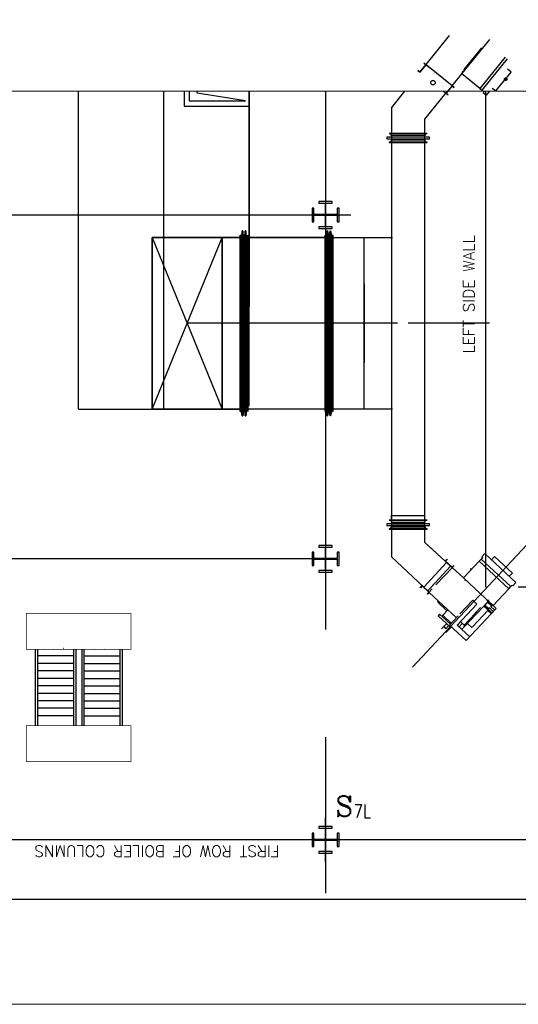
# Model space of a CAD drawing. Header units: inches. Extents: x 0 to 1544102, y -90707 to 23144100.
# Tile 121 of 181: x 272670 to 274753, y 191810 to 195926. Entities that reach past the tile are written whole.
import ezdxf

# ---------------------------------------------------------------- set-up
doc = ezdxf.new("R2010")
doc.units = ezdxf.units.IN
doc.header["$LTSCALE"] = 1800
doc.header["$MEASUREMENT"] = 0
for name, pattern in [('AM_ISO08W050', [18, 12, -1.5, 3, -1.5]), ('CENTER', [2, 1.25, -0.25, 0.25, -0.25]), ('CHAINED', [1.6, 1, -0.25, 0.1, -0.25]), ('DASHED', [0.75, 0.5, -0.25])]:
    doc.linetypes.add(name, pattern=pattern)
for name, color, linetype in [('1_01_FURNACE', 7, 'CENTER'), ('1_01_GRATE_RAIL_TIER1', 7, 'Continuous'), ('1_01_HOT_SA_TO_WINDBOX', 7, 'Continuous'), ('1_01_STEEL_TIER1', 7, 'Continuous'), ('3_01_WINDBOX', 7, 'Continuous'), ('3_01_WINDBOX_CONN_DUCT', 7, 'Continuous'), ('CEN', 2, 'CENTER'), ('DCEN', 3, 'CENTER'), ('DIMTEXT', 132, 'Continuous'), ('DIMTEXT-CL', 132, 'CENTER'), ('FIRINGANGLE', 170, 'Continuous'), ('GRID', 251, 'CENTER'), ('obk', 7, 'Continuous'), ('Road', 3, 'Continuous'), ('STEEL-COLUMNS-CL', 252, 'CENTER')]:
    doc.layers.add(name, color=color, linetype=linetype)
for name, color, linetype, lineweight in [('AM_7', 4, 'AM_ISO08W050', 25), ('CL', 8, 'CENTER', 15), ('DIM', 4, 'Continuous', 18), ('TEXT', 3, 'Continuous', 18)]:
    doc.layers.add(name, color=color, linetype=linetype, lineweight=lineweight)
doc.styles.add('C4', font='COMPLEX', dxfattribs={"width": 0.75, "height": 625})
doc.styles.add('S3', font='simplex.shx', dxfattribs={"width": 0.75, "height": 320})
doc.styles.add('SIMPLEX', font='SIMPLEX.SHX')
doc.styles.add('Squish', font='simplex.shx', dxfattribs={"width": 0.8})

msp = doc.modelspace()

# ---------------------------------------------------------------- linework, layer by layer
at = {"layer": '1_01_FURNACE', "color": 8}
for p, q in [((274617.41, 193553.85), (274617.41, 195627.09)), ((277002.41, 193553.85), (274617.41, 193553.85))]:
    msp.add_line(p, q, dxfattribs=at)
at = {"layer": '1_01_GRATE_RAIL_TIER1', "color": 8}
for p, q in [((272734.91, 193294.35), (272734.91, 192974.35)), ((272744.28, 193294.35), (272744.28, 192974.35)), ((272894.28, 193266.23), (272744.28, 193266.23)), ((272767.96, 193297.48), (272767.57, 193297.48)), ((272810.06, 193297.48), (272809.67, 193297.48)), ((272852.15, 193297.48), (272851.76, 193297.48)), ((272894.28, 193294.35), (272894.28, 192974.35)), ((272903.66, 193294.35), (272903.66, 192974.35)), ((272928.66, 193294.35), (272928.66, 192974.35)), ((272938.03, 193294.35), (272938.03, 192974.35)), ((272938.03, 193266.23), (273088.03, 193266.23)), ((272980.16, 193297.48), (272980.55, 193297.48)), ((273022.25, 193297.48), (273022.65, 193297.48)), ((273064.35, 193297.48), (273064.74, 193297.48)), ((273088.03, 193294.35), (273088.03, 192974.35)), ((273097.41, 193294.35), (273097.41, 192974.35)), ((272894.28, 193234.98), (272744.28, 193234.98)), ((272938.03, 193234.98), (273088.03, 193234.98)), ((272894.28, 193203.73), (272744.28, 193203.73)), ((272938.03, 193203.73), (273088.03, 193203.73)), ((272894.28, 193172.48), (272744.28, 193172.48)), ((272894.28, 193141.23), (272744.28, 193141.23)), ((272938.03, 193172.48), (273088.03, 193172.48)), ((272938.03, 193141.23), (273088.03, 193141.23)), ((272894.28, 193109.98), (272744.28, 193109.98)), ((272938.03, 193109.98), (273088.03, 193109.98)), ((272894.28, 193078.73), (272744.28, 193078.73)), ((272938.03, 193078.73), (273088.03, 193078.73)), ((272894.28, 193047.48), (272744.28, 193047.48)), ((272894.28, 193016.23), (272744.28, 193016.23)), ((272938.03, 193047.48), (273088.03, 193047.48)), ((272938.03, 193016.23), (273088.03, 193016.23))]:
    msp.add_line(p, q, dxfattribs=at)
at = {"layer": '1_01_HOT_SA_TO_WINDBOX', "color": 8}
for p, q in [((272914.95, 194297.54, 7763.53), (272914.95, 195627.09, 5414.77)), ((273356.14, 195627.09), (273356.14, 195564.97)), ((273377.39, 195627.09), (273377.39, 195587.47)), ((273628.64, 195546.22), (273628.64, 195627.09)), ((273377.39, 195587.47), (273582.39, 195587.47)), ((273356.14, 195564.97), (273628.64, 195564.97)), ((273599.57, 195043.29, 4128.13), (273595.2, 195016.29, 4128.13)), ((273599.57, 195043.29, 4128.13), (273595.2, 195016.29, 4128.13)), ((273599.57, 195043.29, 4128.13), (273595.2, 195016.29, 4128.13)), ((273599.57, 195043.29, 4128.13), (273595.2, 195016.29, 4128.13)), ((273601.45, 195043.29, 4128.13), (273599.57, 195043.29, 4128.13)), ((273599.57, 194270.54, 4128.13), (273599.57, 195043.29, 4128.13)), ((273599.57, 194270.54, 4128.13), (273599.57, 195043.29, 4128.13)), ((273601.45, 195043.29, 4128.13), (273599.57, 195043.29, 4128.13)), ((273601.45, 195043.29, 4128.13), (273599.57, 195043.29, 4128.13)), ((273599.57, 194270.54, 4128.13), (273599.57, 195043.29, 4128.13)), ((273599.57, 194270.54, 4128.13), (273599.57, 195043.29, 4128.13)), ((273601.45, 195043.29, 4128.13), (273599.57, 195043.29, 4128.13)), ((273601.45, 194270.54, 4128.13), (273601.45, 195043.29, 4128.13)), ((273605.82, 195016.29, 4128.13), (273601.45, 195043.29, 4128.13)), ((273605.82, 195016.29, 4128.13), (273601.45, 195043.29, 4128.13)), ((273601.45, 195043.29, 4128.13), (273601.45, 194270.54, 4128.13)), ((273601.45, 194270.54, 4128.13), (273601.45, 195043.29, 4128.13)), ((273605.82, 195016.29, 4128.13), (273601.45, 195043.29, 4128.13)), ((273605.82, 195016.29, 4128.13), (273601.45, 195043.29, 4128.13)), ((273601.45, 195043.29, 4128.13), (273601.45, 194270.54, 4128.13)), ((273612.07, 195043.29, 4128.13), (273607.7, 195016.29, 4128.13)), ((273612.07, 195043.29, 4128.13), (273607.7, 195016.29, 4128.13)), ((273612.07, 195043.29, 4128.13), (273607.7, 195016.29, 4128.13)), ((273612.07, 195043.29, 4128.13), (273607.7, 195016.29, 4128.13)), ((273613.95, 195043.29, 4128.13), (273612.07, 195043.29, 4128.13)), ((273612.07, 194270.54, 4128.13), (273612.07, 195043.29, 4128.13)), ((273613.95, 195043.29, 4128.13), (273612.07, 195043.29, 4128.13)), ((273612.07, 194270.54, 4128.13), (273612.07, 195043.29, 4128.13)), ((273613.95, 195043.29, 4128.13), (273612.07, 195043.29, 4128.13)), ((273612.07, 194270.54, 4128.13), (273612.07, 195043.29, 4128.13)), ((273613.95, 195043.29, 4128.13), (273612.07, 195043.29, 4128.13)), ((273612.07, 194270.54, 4128.13), (273612.07, 195043.29, 4128.13)), ((273618.32, 195016.29, 4128.13), (273613.95, 195043.29, 4128.13)), ((273613.95, 194270.54, 4128.13), (273613.95, 195043.29, 4128.13)), ((273618.32, 195016.29, 4128.13), (273613.95, 195043.29, 4128.13)), ((273613.95, 195043.29, 4128.13), (273613.95, 194270.54, 4128.13)), ((273618.32, 195016.29, 4128.13), (273613.95, 195043.29, 4128.13)), ((273613.95, 194270.54, 4128.13), (273613.95, 195043.29, 4128.13)), ((273618.32, 195016.29, 4128.13), (273613.95, 195043.29, 4128.13)), ((273613.95, 195043.29, 4128.13), (273613.95, 194270.54, 4128.13)), ((273949.95, 195016.29, 4128.13), (273954.32, 195043.29, 4128.13)), ((273954.32, 195043.29, 4128.13), (273949.95, 195016.29, 4128.13)), ((273949.95, 195016.29, 4128.13), (273954.32, 195043.29, 4128.13)), ((273954.32, 195043.29, 4128.13), (273949.95, 195016.29, 4128.13)), ((273954.32, 195043.29, 4128.13), (273956.2, 195043.29, 4128.13)), ((273954.32, 195043.29, 4128.13), (273954.32, 194270.54, 4128.13)), ((273954.32, 195043.29, 4128.13), (273954.32, 194270.54, 4128.13)), ((273956.2, 195043.29, 4128.13), (273954.32, 195043.29, 4128.13)), ((273954.32, 195043.29, 4128.13), (273956.2, 195043.29, 4128.13)), ((273954.32, 195043.29, 4128.13), (273954.32, 194270.54, 4128.13)), ((273954.32, 195043.29, 4128.13), (273954.32, 194270.54, 4128.13)), ((273956.2, 195043.29, 4128.13), (273954.32, 195043.29, 4128.13)), ((273956.2, 195043.29, 4128.13), (273956.2, 194270.54, 4128.13)), ((273956.2, 195043.29, 4128.13), (273960.57, 195016.29, 4128.13)), ((273960.57, 195016.29, 4128.13), (273956.2, 195043.29, 4128.13)), ((273956.2, 194270.54, 4128.13), (273956.2, 195043.29, 4128.13)), ((273956.2, 195043.29, 4128.13), (273956.2, 194270.54, 4128.13)), ((273956.2, 195043.29, 4128.13), (273960.57, 195016.29, 4128.13)), ((273960.57, 195016.29, 4128.13), (273956.2, 195043.29, 4128.13)), ((273956.2, 194270.54, 4128.13), (273956.2, 195043.29, 4128.13)), ((273962.45, 195016.29, 4128.13), (273966.82, 195043.29, 4128.13)), ((273962.45, 195016.29, 4128.13), (273966.82, 195043.29, 4128.13)), ((273962.45, 195016.29, 4128.13), (273966.82, 195043.29, 4128.13)), ((273962.45, 195016.29, 4128.13), (273966.82, 195043.29, 4128.13)), ((273966.82, 195043.29, 4128.13), (273968.7, 195043.29, 4128.13)), ((273966.82, 195043.29, 4128.13), (273966.82, 194270.54, 4128.13)), ((273966.82, 195043.29, 4128.13), (273968.7, 195043.29, 4128.13)), ((273966.82, 194270.54, 4128.13), (273966.82, 195043.29, 4128.13)), ((273966.82, 195043.29, 4128.13), (273968.7, 195043.29, 4128.13)), ((273966.82, 195043.29, 4128.13), (273966.82, 194270.54, 4128.13)), ((273966.82, 195043.29, 4128.13), (273968.7, 195043.29, 4128.13)), ((273966.82, 194270.54, 4128.13), (273966.82, 195043.29, 4128.13)), ((273973.07, 195016.29, 4128.13), (273968.7, 195043.29, 4128.13)), ((273968.7, 195043.29, 4128.13), (273968.7, 194270.54, 4128.13)), ((273968.7, 194270.54, 4128.13), (273968.7, 195043.29, 4128.13)), ((273968.7, 195043.29, 4128.13), (273973.07, 195016.29, 4128.13)), ((273973.07, 195016.29, 4128.13), (273968.7, 195043.29, 4128.13)), ((273968.7, 195043.29, 4128.13), (273968.7, 194270.54, 4128.13)), ((273968.7, 194270.54, 4128.13), (273968.7, 195043.29, 4128.13)), ((273968.7, 195043.29, 4128.13), (273973.07, 195016.29, 4128.13)), ((273591.2, 195016.29, 4128.13), (273222.45, 195016.29, 4128.13)), ((273222.45, 195016.29, 4128.13), (273222.45, 194297.54, 4128.13)), ((273516.2, 195016.29, 4128.13), (273222.45, 195016.29, 4128.13)), ((273222.45, 195016.29, 4128.13), (273222.45, 194297.54, 4128.13)), ((273222.45, 194297.54, 4128.13), (273222.45, 195016.29, 4128.13)), ((273222.45, 195016.29, 4128.13), (273516.2, 195016.29, 4128.13)), ((273222.45, 194297.54, 4128.13), (273222.45, 195016.29, 4128.13)), ((273222.45, 195016.29, 4128.13), (273516.2, 195016.29, 4128.13)), ((273222.45, 195016.29, 4128.13), (273222.45, 194297.54, 4128.13)), ((273516.2, 195016.29, 4128.13), (273222.45, 195016.29, 4128.13)), ((273591.2, 195016.29, 4128.13), (273222.45, 195016.29, 4128.13)), ((273222.45, 195016.29, 4128.13), (273222.45, 194297.54, 4128.13)), ((273516.2, 195016.29, 4128.13), (273222.45, 195016.29, 4128.13)), ((273222.45, 195016.29, 4128.13), (273222.45, 194297.54, 4128.13)), ((273516.2, 195016.29, 4128.13), (273222.45, 195016.29, 4128.13)), ((273222.45, 195016.29, 4128.13), (273222.45, 194297.54, 4128.13)), ((273222.45, 194297.54, 4128.13), (273516.2, 195016.29, 4128.13)), ((273222.45, 195016.29, 4128.13), (273516.2, 194297.54, 4128.13)), ((273516.2, 194297.54, 4128.13), (273516.2, 195016.29, 4128.13)), ((273516.2, 195016.29, 4128.13), (273591.2, 195016.29, 4128.13)), ((273516.2, 195016.29, 4128.13), (273516.2, 194297.54, 4128.13)), ((273516.2, 195016.29, 4128.13), (273516.2, 194297.54, 4128.13)), ((273516.2, 195016.29, 4128.13), (273591.2, 195016.29, 4128.13)), ((273516.2, 194297.54, 4128.13), (273516.2, 195016.29, 4128.13)), ((273516.2, 194297.54, 4128.13), (273516.2, 195016.29, 4128.13)), ((273516.2, 194297.54, 4128.13), (273516.2, 195016.29, 4128.13)), ((273591.2, 194288.04, 4128.13), (273591.2, 195025.79, 4128.13)), ((273591.2, 195025.79, 4128.13), (273591.57, 195025.79, 4128.13)), ((273591.57, 195025.79, 4128.13), (273591.2, 195025.79, 4128.13)), ((273591.2, 195025.79, 4128.13), (273591.2, 194288.04, 4128.13)), ((273591.2, 194288.04, 4128.13), (273591.2, 195025.79, 4128.13)), ((273591.2, 195025.79, 4128.13), (273591.57, 195025.79, 4128.13)), ((273591.57, 195025.79, 4128.13), (273591.2, 195025.79, 4128.13)), ((273591.2, 195025.79, 4128.13), (273591.2, 194288.04, 4128.13)), ((273591.2, 195016.29, 4128.13), (273591.2, 194297.54, 4128.13)), ((273591.2, 195016.29, 4128.13), (273591.2, 194297.54, 4128.13)), ((273591.2, 194297.54, 4128.13), (273591.2, 195016.29, 4128.13)), ((273591.2, 194297.54, 4128.13), (273591.2, 195016.29, 4128.13)), ((273591.57, 195025.79, 4128.13), (273591.57, 194288.04, 4128.13)), ((273591.57, 194288.04, 4128.13), (273591.57, 195025.79, 4128.13)), ((273591.57, 195025.79, 4128.13), (273591.57, 194288.04, 4128.13)), ((273591.57, 194288.04, 4128.13), (273591.57, 195025.79, 4128.13)), ((273591.57, 195016.29, 4128.13), (273591.57, 194297.54, 4128.13)), ((273595.2, 195016.29, 4128.13), (273591.57, 195016.29, 4128.13)), ((273591.57, 195016.29, 4128.13), (273591.57, 194297.54, 4128.13)), ((273595.2, 195016.29, 4128.13), (273591.57, 195016.29, 4128.13)), ((273591.57, 195016.29, 4128.13), (273591.57, 194297.54, 4128.13)), ((273595.2, 195016.29, 4128.13), (273591.57, 195016.29, 4128.13)), ((273591.57, 195016.29, 4128.13), (273591.57, 194297.54, 4128.13)), ((273595.2, 195016.29, 4128.13), (273591.57, 195016.29, 4128.13)), ((273595.2, 194297.54, 4128.13), (273595.2, 195016.29, 4128.13)), ((273595.2, 194297.54, 4128.13), (273595.2, 195016.29, 4128.13)), ((273595.2, 194297.54, 4128.13), (273595.2, 195016.29, 4128.13)), ((273595.2, 194297.54, 4128.13), (273595.2, 195016.29, 4128.13)), ((273605.82, 195016.29, 4128.13), (273605.82, 194297.54, 4128.13)), ((273607.7, 195016.29, 4128.13), (273605.82, 195016.29, 4128.13)), ((273607.7, 195016.29, 4128.13), (273605.82, 195016.29, 4128.13)), ((273605.82, 195016.29, 4128.13), (273605.82, 194297.54, 4128.13)), ((273605.82, 195016.29, 4128.13), (273605.82, 194297.54, 4128.13)), ((273607.7, 195016.29, 4128.13), (273605.82, 195016.29, 4128.13)), ((273607.7, 195016.29, 4128.13), (273605.82, 195016.29, 4128.13)), ((273605.82, 195016.29, 4128.13), (273605.82, 194297.54, 4128.13)), ((273607.7, 194297.54, 4128.13), (273607.7, 195016.29, 4128.13)), ((273607.7, 194297.54, 4128.13), (273607.7, 195016.29, 4128.13)), ((273607.7, 194297.54, 4128.13), (273607.7, 195016.29, 4128.13)), ((273607.7, 194297.54, 4128.13), (273607.7, 195016.29, 4128.13)), ((273618.32, 194297.54, 4128.13), (273618.32, 195016.29, 4128.13)), ((273618.32, 195016.29, 4128.13), (273622.07, 195016.29, 4128.13)), ((273618.32, 194297.54, 4128.13), (273618.32, 195016.29, 4128.13)), ((273618.32, 195016.29, 4128.13), (273622.07, 195016.29, 4128.13)), ((273618.32, 194297.54, 4128.13), (273618.32, 195016.29, 4128.13)), ((273618.32, 195016.29, 4128.13), (273622.07, 195016.29, 4128.13)), ((273618.32, 194297.54, 4128.13), (273618.32, 195016.29, 4128.13)), ((273618.32, 195016.29, 4128.13), (273622.07, 195016.29, 4128.13)), ((273622.07, 194288.04, 4128.13), (273622.07, 195025.79, 4128.13)), ((273622.07, 195025.79, 4128.13), (273622.45, 195025.79, 4128.13)), ((273622.45, 195025.79, 4128.13), (273622.07, 195025.79, 4128.13)), ((273622.07, 195025.79, 4128.13), (273622.07, 194288.04, 4128.13)), ((273622.07, 194288.04, 4128.13), (273622.07, 195025.79, 4128.13)), ((273622.07, 195025.79, 4128.13), (273622.45, 195025.79, 4128.13)), ((273622.45, 195025.79, 4128.13), (273622.07, 195025.79, 4128.13)), ((273622.07, 195025.79, 4128.13), (273622.07, 194288.04, 4128.13)), ((273622.07, 194297.54, 4128.13), (273622.07, 195016.29, 4128.13)), ((273622.07, 195016.29, 4128.13), (273622.07, 194297.54, 4128.13)), ((273622.07, 194297.54, 4128.13), (273622.07, 195016.29, 4128.13)), ((273622.07, 195016.29, 4128.13), (273622.07, 194297.54, 4128.13)), ((273622.45, 195025.79, 4128.13), (273622.45, 194288.04, 4128.13)), ((273622.45, 194288.04, 4128.13), (273622.45, 195025.79, 4128.13)), ((273622.45, 195025.79, 4128.13), (273622.45, 194288.04, 4128.13)), ((273622.45, 194288.04, 4128.13), (273622.45, 195025.79, 4128.13)), ((273945.95, 195016.29, 4128.13), (273622.45, 195016.29, 4128.13)), ((273622.45, 195016.29, 4128.13), (273622.45, 194297.54, 4128.13)), ((273622.45, 194297.54, 4128.13), (273622.45, 195016.29, 4128.13)), ((273622.45, 195016.29, 4128.13), (273945.95, 195016.29, 4128.13)), ((273945.95, 195016.29, 4128.13), (273622.45, 195016.29, 4128.13)), ((273622.45, 195016.29, 4128.13), (273622.45, 194297.54, 4128.13)), ((273622.45, 194297.54, 4128.13), (273622.45, 195016.29, 4128.13)), ((273622.45, 195016.29, 4128.13), (273945.95, 195016.29, 4128.13)), ((273809.95, 195016.29, 4128.13), (273734.95, 195016.29, 4128.13)), ((273809.95, 195016.29, 4128.13), (273734.95, 195016.29, 4128.13)), ((273946.32, 195025.79, 4128.13), (273945.95, 195025.79, 4128.13)), ((273945.95, 195025.79, 4128.13), (273945.95, 194288.04, 4128.13)), ((273945.95, 194288.04, 4128.13), (273945.95, 195025.79, 4128.13)), ((273945.95, 195025.79, 4128.13), (273946.32, 195025.79, 4128.13)), ((273946.32, 195025.79, 4128.13), (273945.95, 195025.79, 4128.13)), ((273945.95, 195025.79, 4128.13), (273945.95, 194288.04, 4128.13)), ((273945.95, 194288.04, 4128.13), (273945.95, 195025.79, 4128.13)), ((273945.95, 195025.79, 4128.13), (273946.32, 195025.79, 4128.13)), ((273945.95, 195016.29, 4128.13), (273945.95, 194297.54, 4128.13)), ((273945.95, 195016.29, 4128.13), (273945.95, 194297.54, 4128.13)), ((273945.95, 195016.29, 4128.13), (273945.95, 194297.54, 4128.13)), ((273945.95, 195016.29, 4128.13), (273945.95, 194297.54, 4128.13)), ((273946.32, 194288.04, 4128.13), (273946.32, 195025.79, 4128.13)), ((273946.32, 195025.79, 4128.13), (273946.32, 194288.04, 4128.13)), ((273946.32, 194288.04, 4128.13), (273946.32, 195025.79, 4128.13)), ((273946.32, 195025.79, 4128.13), (273946.32, 194288.04, 4128.13)), ((273946.32, 195016.29, 4128.13), (273946.32, 194297.54, 4128.13)), ((273946.32, 195016.29, 4128.13), (273949.95, 195016.29, 4128.13)), ((273949.95, 195016.29, 4128.13), (273946.32, 195016.29, 4128.13)), ((273946.32, 195016.29, 4128.13), (273946.32, 194297.54, 4128.13)), ((273946.32, 195016.29, 4128.13), (273946.32, 194297.54, 4128.13)), ((273946.32, 195016.29, 4128.13), (273949.95, 195016.29, 4128.13)), ((273949.95, 195016.29, 4128.13), (273946.32, 195016.29, 4128.13)), ((273946.32, 195016.29, 4128.13), (273946.32, 194297.54, 4128.13)), ((273949.95, 195016.29, 4128.13), (273949.95, 194297.54, 4128.13)), ((273949.95, 195016.29, 4128.13), (273949.95, 194297.54, 4128.13)), ((273949.95, 195016.29, 4128.13), (273949.95, 194297.54, 4128.13)), ((273949.95, 195016.29, 4128.13), (273949.95, 194297.54, 4128.13)), ((273960.57, 194297.54, 4128.13), (273960.57, 195016.29, 4128.13)), ((273960.57, 195016.29, 4128.13), (273962.45, 195016.29, 4128.13)), ((273960.57, 194297.54, 4128.13), (273960.57, 195016.29, 4128.13)), ((273960.57, 195016.29, 4128.13), (273962.45, 195016.29, 4128.13)), ((273960.57, 194297.54, 4128.13), (273960.57, 195016.29, 4128.13)), ((273960.57, 195016.29, 4128.13), (273962.45, 195016.29, 4128.13)), ((273960.57, 194297.54, 4128.13), (273960.57, 195016.29, 4128.13)), ((273960.57, 195016.29, 4128.13), (273962.45, 195016.29, 4128.13)), ((273962.45, 195016.29, 4128.13), (273962.45, 194297.54, 4128.13)), ((273962.45, 195016.29, 4128.13), (273962.45, 194297.54, 4128.13)), ((273962.45, 195016.29, 4128.13), (273962.45, 194297.54, 4128.13)), ((273962.45, 195016.29, 4128.13), (273962.45, 194297.54, 4128.13)), ((273973.07, 194297.54, 4128.13), (273973.07, 195016.29, 4128.13)), ((273973.07, 195016.29, 4128.13), (273976.82, 195016.29, 4128.13)), ((273973.07, 195016.29, 4128.13), (273973.07, 194297.54, 4128.13)), ((273976.82, 195016.29, 4128.13), (273973.07, 195016.29, 4128.13)), ((273973.07, 194297.54, 4128.13), (273973.07, 195016.29, 4128.13)), ((273973.07, 195016.29, 4128.13), (273976.82, 195016.29, 4128.13)), ((273973.07, 195016.29, 4128.13), (273973.07, 194297.54, 4128.13)), ((273976.82, 195016.29, 4128.13), (273973.07, 195016.29, 4128.13)), ((273977.2, 195025.79, 4128.13), (273976.82, 195025.79, 4128.13)), ((273976.82, 195025.79, 4128.13), (273976.82, 194288.04, 4128.13)), ((273976.82, 194288.04, 4128.13), (273976.82, 195025.79, 4128.13)), ((273976.82, 195025.79, 4128.13), (273977.2, 195025.79, 4128.13)), ((273977.2, 195025.79, 4128.13), (273976.82, 195025.79, 4128.13)), ((273976.82, 195025.79, 4128.13), (273976.82, 194288.04, 4128.13)), ((273976.82, 194288.04, 4128.13), (273976.82, 195025.79, 4128.13)), ((273976.82, 195025.79, 4128.13), (273977.2, 195025.79, 4128.13)), ((273976.82, 195016.29, 4128.13), (273976.82, 194297.54, 4128.13)), ((273976.82, 194297.54, 4128.13), (273976.82, 195016.29, 4128.13)), ((273976.82, 195016.29, 4128.13), (273976.82, 194297.54, 4128.13)), ((273976.82, 194297.54, 4128.13), (273976.82, 195016.29, 4128.13)), ((273977.2, 194288.04, 4128.13), (273977.2, 195025.79, 4128.13)), ((273977.2, 195025.79, 4128.13), (273977.2, 194288.04, 4128.13)), ((273977.2, 194288.04, 4128.13), (273977.2, 195025.79, 4128.13)), ((273977.2, 195025.79, 4128.13), (273977.2, 194288.04, 4128.13)), ((273977.2, 195016.29, 4128.13), (274107.82, 195016.29, 4128.13)), ((273977.2, 194297.54, 4128.13), (273977.2, 195016.29, 4128.13)), ((273977.2, 195016.29, 4128.13), (274107.82, 195016.29, 4128.13)), ((273977.2, 195016.29, 4128.13), (273977.2, 194297.54, 4128.13)), ((273977.2, 195016.29, 4128.13), (274107.82, 195016.29, 4128.13)), ((273977.2, 194297.54, 4128.13), (273977.2, 195016.29, 4128.13)), ((273977.2, 195016.29, 4128.13), (274227.7, 195016.29, 4128.13)), ((273977.2, 195016.29, 4128.13), (273977.2, 194297.54, 4128.13)), ((274107.82, 195016.29, 4128.13), (274107.82, 194297.54, 4128.13)), ((274107.82, 195016.29, 4128.13), (274107.82, 194297.54, 4128.13)), ((274107.82, 195016.29, 4128.13), (274107.82, 194297.54, 4128.13)), ((274107.82, 195016.29, 4128.13), (274107.82, 194297.54, 4128.13)), ((274108.45, 194821.47, 4128.13), (274108.2, 194821.47, 4128.13)), ((274108.2, 194821.47, 4128.13), (274108.2, 194493.34, 4128.13)), ((274108.2, 194493.34, 4128.13), (274108.2, 194821.47, 4128.13)), ((274108.2, 194821.47, 4128.13), (274108.7, 194821.47, 4128.13)), ((274108.7, 194821.47, 4128.13), (274108.45, 194821.47, 4128.13)), ((274108.7, 194493.34, 4128.13), (274108.7, 194821.47, 4128.13)), ((274108.7, 194821.47, 4128.13), (274108.7, 194493.34, 4128.13)), ((273591.2, 194656.92, 4128.13), (273369.32, 194656.92, 4128.13)), ((273591.2, 194656.92, 4128.13), (273369.32, 194656.92, 4128.13)), ((273591.2, 194656.92, 4128.13), (273622.45, 194656.92, 4128.13)), ((273591.2, 194656.92, 4128.13), (273622.45, 194656.92, 4128.13)), ((273945.95, 194656.92, 4128.13), (273622.45, 194656.92, 4128.13)), ((273945.95, 194656.92, 4128.13), (273622.45, 194656.92, 4128.13)), ((273945.95, 194656.92, 4128.13), (273977.2, 194656.92, 4128.13)), ((273945.95, 194656.92, 4128.13), (273977.2, 194656.92, 4128.13)), ((274107.82, 194656.92, 4128.13), (273977.2, 194656.92, 4128.13)), ((274107.82, 194656.92, 4128.13), (273977.2, 194656.92, 4128.13)), ((274248.2, 194657.4, 4128.13), (274108.45, 194657.4, 4128.13)), ((274108.2, 194493.34, 4128.13), (274108.45, 194493.34, 4128.13)), ((274108.7, 194493.34, 4128.13), (274108.2, 194493.34, 4128.13)), ((274108.45, 194493.34, 4128.13), (274108.7, 194493.34, 4128.13)), ((272914.95, 194297.54, 4128.13), (273628.7, 194297.54, 4128.13)), ((273222.45, 194297.54, 4128.13), (273591.2, 194297.54, 4128.13)), ((273222.45, 194297.54, 4128.13), (273516.2, 194297.54, 4128.13)), ((273516.2, 194297.54, 4128.13), (273222.45, 194297.54, 4128.13)), ((273516.2, 194297.54, 4128.13), (273222.45, 194297.54, 4128.13)), ((273222.45, 194297.54, 4128.13), (273516.2, 194297.54, 4128.13)), ((273222.45, 194297.54, 4128.13), (273591.2, 194297.54, 4128.13)), ((273222.45, 194297.54, 4128.13), (273516.2, 194297.54, 4128.13)), ((273222.45, 194297.54, 4128.13), (273516.2, 194297.54, 4128.13)), ((273591.2, 194297.54, 4128.13), (273516.2, 194297.54, 4128.13)), ((273516.2, 194297.54, 4128.13), (273591.2, 194297.54, 4128.13)), ((273591.57, 194297.54, 4128.13), (273595.2, 194297.54, 4128.13)), ((273595.2, 194297.54, 4128.13), (273591.57, 194297.54, 4128.13)), ((273591.57, 194297.54, 4128.13), (273595.2, 194297.54, 4128.13)), ((273595.2, 194297.54, 4128.13), (273591.57, 194297.54, 4128.13)), ((273595.2, 194297.54, 4128.13), (273599.57, 194270.54, 4128.13)), ((273599.57, 194270.54, 4128.13), (273595.2, 194297.54, 4128.13)), ((273595.2, 194297.54, 4128.13), (273599.57, 194270.54, 4128.13)), ((273599.57, 194270.54, 4128.13), (273595.2, 194297.54, 4128.13)), ((273601.45, 194270.54, 4128.13), (273605.82, 194297.54, 4128.13)), ((273605.82, 194297.54, 4128.13), (273601.45, 194270.54, 4128.13)), ((273601.45, 194270.54, 4128.13), (273605.82, 194297.54, 4128.13)), ((273605.82, 194297.54, 4128.13), (273601.45, 194270.54, 4128.13)), ((273605.82, 194297.54, 4128.13), (273607.7, 194297.54, 4128.13)), ((273605.82, 194297.54, 4128.13), (273607.7, 194297.54, 4128.13)), ((273605.82, 194297.54, 4128.13), (273607.7, 194297.54, 4128.13)), ((273605.82, 194297.54, 4128.13), (273607.7, 194297.54, 4128.13)), ((273607.7, 194297.54, 4128.13), (273612.07, 194270.54, 4128.13)), ((273607.7, 194297.54, 4128.13), (273612.07, 194270.54, 4128.13)), ((273607.7, 194297.54, 4128.13), (273612.07, 194270.54, 4128.13)), ((273607.7, 194297.54, 4128.13), (273612.07, 194270.54, 4128.13)), ((273618.32, 194297.54, 4128.13), (273613.95, 194270.54, 4128.13)), ((273613.95, 194270.54, 4128.13), (273618.32, 194297.54, 4128.13)), ((273618.32, 194297.54, 4128.13), (273613.95, 194270.54, 4128.13)), ((273613.95, 194270.54, 4128.13), (273618.32, 194297.54, 4128.13)), ((273622.07, 194297.54, 4128.13), (273618.32, 194297.54, 4128.13)), ((273622.07, 194297.54, 4128.13), (273618.32, 194297.54, 4128.13)), ((273622.07, 194297.54, 4128.13), (273618.32, 194297.54, 4128.13)), ((273622.07, 194297.54, 4128.13), (273618.32, 194297.54, 4128.13)), ((273945.95, 194297.54, 4128.13), (273622.45, 194297.54, 4128.13)), ((273945.95, 194297.54, 4128.13), (273622.45, 194297.54, 4128.13)), ((273945.95, 194297.54, 4128.13), (273622.45, 194297.54, 4128.13)), ((273945.95, 194297.54, 4128.13), (273622.45, 194297.54, 4128.13)), ((273949.95, 194297.54, 4128.13), (273946.32, 194297.54, 4128.13)), ((273946.32, 194297.54, 4128.13), (273949.95, 194297.54, 4128.13)), ((273949.95, 194297.54, 4128.13), (273946.32, 194297.54, 4128.13)), ((273946.32, 194297.54, 4128.13), (273949.95, 194297.54, 4128.13)), ((273954.32, 194270.54, 4128.13), (273949.95, 194297.54, 4128.13)), ((273949.95, 194297.54, 4128.13), (273954.32, 194270.54, 4128.13)), ((273954.32, 194270.54, 4128.13), (273949.95, 194297.54, 4128.13)), ((273949.95, 194297.54, 4128.13), (273954.32, 194270.54, 4128.13)), ((273960.57, 194297.54, 4128.13), (273956.2, 194270.54, 4128.13)), ((273956.2, 194270.54, 4128.13), (273960.57, 194297.54, 4128.13)), ((273960.57, 194297.54, 4128.13), (273956.2, 194270.54, 4128.13)), ((273956.2, 194270.54, 4128.13), (273960.57, 194297.54, 4128.13)), ((273962.45, 194297.54, 4128.13), (273960.57, 194297.54, 4128.13)), ((273962.45, 194297.54, 4128.13), (273960.57, 194297.54, 4128.13)), ((273962.45, 194297.54, 4128.13), (273960.57, 194297.54, 4128.13)), ((273962.45, 194297.54, 4128.13), (273960.57, 194297.54, 4128.13)), ((273966.82, 194270.54, 4128.13), (273962.45, 194297.54, 4128.13)), ((273966.82, 194270.54, 4128.13), (273962.45, 194297.54, 4128.13)), ((273966.82, 194270.54, 4128.13), (273962.45, 194297.54, 4128.13)), ((273966.82, 194270.54, 4128.13), (273962.45, 194297.54, 4128.13)), ((273973.07, 194297.54, 4128.13), (273968.7, 194270.54, 4128.13)), ((273973.07, 194297.54, 4128.13), (273968.7, 194270.54, 4128.13)), ((273973.07, 194297.54, 4128.13), (273968.7, 194270.54, 4128.13)), ((273973.07, 194297.54, 4128.13), (273968.7, 194270.54, 4128.13)), ((273976.82, 194297.54, 4128.13), (273973.07, 194297.54, 4128.13)), ((273973.07, 194297.54, 4128.13), (273976.82, 194297.54, 4128.13)), ((273976.82, 194297.54, 4128.13), (273973.07, 194297.54, 4128.13)), ((273973.07, 194297.54, 4128.13), (273976.82, 194297.54, 4128.13)), ((274107.82, 194297.54, 4128.13), (273977.2, 194297.54, 4128.13)), ((274107.82, 194297.54, 4128.13), (273977.2, 194297.54, 4128.13)), ((274107.82, 194297.54, 4128.13), (273977.2, 194297.54, 4128.13)), ((274227.7, 194297.54, 4128.13), (273977.2, 194297.54, 4128.13)), ((273591.57, 194288.04, 4128.13), (273591.2, 194288.04, 4128.13)), ((273591.2, 194288.04, 4128.13), (273591.57, 194288.04, 4128.13)), ((273591.57, 194288.04, 4128.13), (273591.2, 194288.04, 4128.13)), ((273591.2, 194288.04, 4128.13), (273591.57, 194288.04, 4128.13)), ((273599.57, 194270.54, 4128.13), (273601.45, 194270.54, 4128.13)), ((273601.45, 194270.54, 4128.13), (273599.57, 194270.54, 4128.13)), ((273599.57, 194270.54, 4128.13), (273601.45, 194270.54, 4128.13)), ((273601.45, 194270.54, 4128.13), (273599.57, 194270.54, 4128.13)), ((273612.07, 194270.54, 4128.13), (273613.95, 194270.54, 4128.13)), ((273612.07, 194270.54, 4128.13), (273613.95, 194270.54, 4128.13)), ((273612.07, 194270.54, 4128.13), (273613.95, 194270.54, 4128.13)), ((273612.07, 194270.54, 4128.13), (273613.95, 194270.54, 4128.13)), ((273622.45, 194288.04, 4128.13), (273622.07, 194288.04, 4128.13)), ((273622.07, 194288.04, 4128.13), (273622.45, 194288.04, 4128.13)), ((273622.45, 194288.04, 4128.13), (273622.07, 194288.04, 4128.13)), ((273622.07, 194288.04, 4128.13), (273622.45, 194288.04, 4128.13)), ((273945.95, 194288.04, 4128.13), (273946.32, 194288.04, 4128.13)), ((273946.32, 194288.04, 4128.13), (273945.95, 194288.04, 4128.13)), ((273945.95, 194288.04, 4128.13), (273946.32, 194288.04, 4128.13)), ((273946.32, 194288.04, 4128.13), (273945.95, 194288.04, 4128.13)), ((273956.2, 194270.54, 4128.13), (273954.32, 194270.54, 4128.13)), ((273954.32, 194270.54, 4128.13), (273956.2, 194270.54, 4128.13)), ((273956.2, 194270.54, 4128.13), (273954.32, 194270.54, 4128.13)), ((273954.32, 194270.54, 4128.13), (273956.2, 194270.54, 4128.13)), ((273968.7, 194270.54, 4128.13), (273966.82, 194270.54, 4128.13)), ((273968.7, 194270.54, 4128.13), (273966.82, 194270.54, 4128.13)), ((273968.7, 194270.54, 4128.13), (273966.82, 194270.54, 4128.13)), ((273968.7, 194270.54, 4128.13), (273966.82, 194270.54, 4128.13)), ((273976.82, 194288.04, 4128.13), (273977.2, 194288.04, 4128.13)), ((273977.2, 194288.04, 4128.13), (273976.82, 194288.04, 4128.13)), ((273976.82, 194288.04, 4128.13), (273977.2, 194288.04, 4128.13)), ((273977.2, 194288.04, 4128.13), (273976.82, 194288.04, 4128.13))]:
    msp.add_line(p, q, dxfattribs=at)
at = {"layer": '1_01_HOT_SA_TO_WINDBOX', "color": 8, "linetype": 'CHAINED'}
msp.add_line((273271.82, 194297.54, 4020.17), (273271.82, 195627.09, 4020.17), dxfattribs=at)
at = {"layer": '1_01_HOT_SA_TO_WINDBOX', "color": 8, "linetype": 'DASHED'}
msp.add_line((273628.7, 195627.09, 4128.13), (273628.7, 194311.29, 4128.13), dxfattribs=at)
at = {"layer": '1_01_HOT_SA_TO_WINDBOX', "color": 8}
msp.add_lwpolyline([(273377.39, 195627.09), (273377.39, 195587.47), (273612.96, 195587.47), (273411.71, 195619.4), (273411.14, 195627.09)], dxfattribs=at)
at = {"layer": '1_01_STEEL_TIER1', "color": 8}
for points in [[(273975.53, 195060.73), (273948.97, 195060.73), (273948.97, 195108.41), (273996.66, 195108.41), (273996.66, 195081.85), (274003.66, 195081.85), (274003.66, 195138.1), (273996.66, 195138.1), (273996.66, 195111.54), (273948.97, 195111.54), (273948.97, 195159.23), (273975.53, 195159.23), (273975.53, 195166.23), (273919.28, 195166.23), (273919.28, 195159.23), (273945.84, 195159.23), (273945.84, 195111.54), (273898.16, 195111.54), (273898.16, 195138.1), (273891.16, 195138.1), (273891.16, 195081.85), (273898.16, 195081.85), (273898.16, 195108.41), (273945.84, 195108.41), (273945.84, 195060.73), (273919.28, 195060.73), (273919.28, 195053.73), (273975.53, 195053.73)], [(273975.54, 193623.26), (273948.97, 193623.26), (273948.97, 193670.94), (273996.66, 193670.94), (273996.66, 193644.38), (274003.66, 193644.38), (274003.66, 193700.63), (273996.66, 193700.63), (273996.66, 193674.07), (273948.97, 193674.07), (273948.97, 193721.76), (273975.54, 193721.76), (273975.54, 193728.76), (273919.29, 193728.76), (273919.29, 193721.76), (273945.85, 193721.76), (273945.85, 193674.07), (273898.16, 193674.07), (273898.16, 193700.63), (273891.16, 193700.63), (273891.16, 193644.38), (273898.16, 193644.38), (273898.16, 193670.94), (273945.85, 193670.94), (273945.85, 193623.26), (273919.29, 193623.26), (273919.29, 193616.26), (273975.54, 193616.26)], [(273975.54, 192448.23), (273948.97, 192448.23), (273948.97, 192495.91), (273996.66, 192495.91), (273996.66, 192469.35), (274003.66, 192469.35), (274003.66, 192525.6), (273996.66, 192525.6), (273996.66, 192499.04), (273948.97, 192499.04), (273948.97, 192546.73), (273975.54, 192546.73), (273975.54, 192553.73), (273919.29, 192553.73), (273919.29, 192546.73), (273945.85, 192546.73), (273945.85, 192499.04), (273898.16, 192499.04), (273898.16, 192525.6), (273891.16, 192525.6), (273891.16, 192469.35), (273898.16, 192469.35), (273898.16, 192495.91), (273945.85, 192495.91), (273945.85, 192448.23), (273919.29, 192448.23), (273919.29, 192441.23), (273975.54, 192441.23)], [(273975.54, 192448.23), (273948.97, 192448.23), (273948.97, 192495.92), (273996.66, 192495.92), (273996.66, 192469.35), (274003.66, 192469.35), (274003.66, 192525.6), (273996.66, 192525.6), (273996.66, 192499.04), (273948.97, 192499.04), (273948.97, 192546.73), (273975.54, 192546.73), (273975.54, 192553.73), (273919.29, 192553.73), (273919.29, 192546.73), (273945.85, 192546.73), (273945.85, 192499.04), (273898.16, 192499.04), (273898.16, 192525.6), (273891.16, 192525.6), (273891.16, 192469.35), (273898.16, 192469.35), (273898.16, 192495.92), (273945.85, 192495.92), (273945.85, 192448.23), (273919.29, 192448.23), (273919.29, 192441.23), (273975.54, 192441.23)]]:
    msp.add_lwpolyline(points, close=True, dxfattribs=at)
at = {"layer": '3_01_WINDBOX', "color": 8}
for p, q in [((274464.54, 195860.14), (274366.24, 195738.76)), ((274517.38, 195699.37), (274633.98, 195843.36)), ((274527.01, 195718.19), (274600.04, 195808.39)), ((274365.55, 195737.72), (274341.96, 195708.57)), ((274342.04, 195706.89), (274367.21, 195737.97)), ((274357.68, 195744.08), (274365.55, 195737.72)), ((274367.21, 195737.97), (274358.47, 195745.06)), ((274367.21, 195737.97), (274381.88, 195726.1)), ((274476.83, 195649.28), (274367.21, 195737.97)), ((274698.11, 195769.99), (274591.99, 195638.95)), ((274601.37, 195631.35), (274707.5, 195762.4)), ((274334.09, 195714.94), (274333.29, 195713.96)), ((274333.29, 195713.96), (274342.04, 195706.89)), ((274341.96, 195708.57), (274334.09, 195714.94)), ((274476.8, 195649.24), (274517.38, 195699.37)), ((274516.25, 195704.85), (274517.2, 195706.03)), ((274521.37, 195711.25), (274517.17, 195706.06)), ((274517.17, 195706.06), (274519.6, 195704.08)), ((274591.99, 195638.95), (274517.38, 195699.37)), ((274519.6, 195704.08), (274529.43, 195716.23)), ((274520.71, 195711.8), (274521.37, 195711.25)), ((274529.43, 195716.23), (274527.01, 195718.19)), ((274658.38, 195628.38), (274722.26, 195707.26)), ((274722.26, 195707.26), (274707.69, 195719.05)), ((274475.81, 195650.03), (274450.65, 195618.95)), ((274484.56, 195642.96), (274475.81, 195650.03)), ((274440.6, 195627.09), (274450.65, 195618.95)), ((274450.65, 195618.95), (274459.38, 195611.86)), ((274452.31, 195619.2), (274475.9, 195648.35)), ((274460.18, 195612.84), (274452.31, 195619.2)), ((274454.69, 195627.09), (274456.23, 195625.85)), ((274459.38, 195611.86), (274460.18, 195612.84)), ((274475.9, 195648.35), (274483.77, 195641.98)), ((274483.77, 195641.98), (274484.56, 195642.96)), ((274591.99, 195638.95), (274601.37, 195631.35)), ((274601.37, 195631.35), (274608.11, 195625.9)), ((274608.11, 195625.9), (274605.44, 195622.59)), ((274605.44, 195622.59), (274620.02, 195610.8)), ((274620.02, 195610.8), (274633.21, 195627.09)), ((274643.81, 195640.17), (274658.38, 195628.38)), ((274603.59, 193677.7), (274597.67, 193671.37)), ((274613.27, 193694.31), (274600.48, 193680.61)), ((274600.48, 193680.61), (274603.59, 193677.7)), ((274742.81, 193573.52), (274613.27, 193694.31)), ((274653.7, 193682.24), (274640.92, 193668.52)), ((274727.94, 193613.01), (274653.7, 193682.24)), ((274357.87, 193554.41), (274453.18, 193656.61)), ((274374.14, 193539.23), (274469.44, 193641.45)), ((274475.94, 193635.4), (274408.68, 193563.27)), ((274408.68, 193563.27), (274475.94, 193635.4)), ((274454.35, 193670.9), (274446.69, 193662.67)), ((274446.7, 193662.68), (274475.94, 193635.4)), ((274448.36, 193662.64), (274455.27, 193670.05)), ((274475.8, 193637.07), (274448.36, 193662.64)), ((274455.27, 193670.05), (274454.35, 193670.9)), ((274482.69, 193644.47), (274475.8, 193637.07)), ((274475.94, 193635.4), (274483.61, 193643.62)), ((274523.96, 193592.32), (274476.8, 193636.31)), ((274483.61, 193643.62), (274482.69, 193644.47)), ((274589.44, 193662.52), (274523.96, 193592.32)), ((274597.67, 193671.37), (274589.44, 193662.52)), ((274589.44, 193662.52), (274712.77, 193547.53)), ((274721, 193556.36), (274597.67, 193671.37)), ((274523.96, 193592.32), (274660.32, 193465.17)), ((274552.03, 193630.39), (274559.6, 193630.54)), ((274715.16, 193599.31), (274727.94, 193613.01)), ((274343.69, 193552.26), (274351.37, 193560.48)), ((274344.61, 193551.4), (274343.69, 193552.26)), ((274351.52, 193558.81), (274344.61, 193551.4)), ((274351.36, 193560.47), (274380.62, 193533.2)), ((274378.94, 193533.22), (274351.52, 193558.81)), ((274402.19, 193569.32), (274387.01, 193553.04)), ((274529.57, 193581.11), (274528.99, 193580.48)), ((274712.77, 193547.53), (274721, 193556.36)), ((274721, 193556.36), (274726.91, 193562.7)), ((274726.91, 193562.7), (274730.02, 193559.8)), ((274730.02, 193559.8), (274742.81, 193573.52)), ((274372.03, 193525.83), (274378.94, 193533.22)), ((274372.95, 193524.97), (274372.03, 193525.83)), ((274380.62, 193533.2), (274372.95, 193524.97)), ((274379.78, 193532.28), (274494.01, 193425.75)), ((274393.5, 193546.99), (274380.63, 193533.18)), ((274380.63, 193533.18), (274393.5, 193546.99)), ((274712.77, 193547.53), (274647.29, 193477.32)), ((274416.11, 193490.95), (274419.82, 193494.93)), ((274454.71, 193454.95), (274416.11, 193490.95)), ((274579.67, 193483.11), (274497.79, 193395.3)), ((274562.25, 193498.93), (274508.92, 193441.75)), ((274562.46, 193499.16), (274562.25, 193498.93)), ((274562.25, 193498.93), (274579.45, 193482.88)), ((274595.42, 193468.43), (274577.37, 193449.07)), ((274581.03, 193445.66), (274628.92, 193497.02)), ((274626.59, 193457.31), (274608.02, 193474.62)), ((274626.78, 193494.73), (274609.73, 193476.45)), ((274609.73, 193476.45), (274616.59, 193470.05)), ((274611.62, 193476.82), (274613.5, 193478.84)), ((274617.66, 193471.2), (274611.62, 193476.82)), ((274628.22, 193463.28), (274612.59, 193477.86)), ((274623.84, 193491.57), (274612.68, 193479.61)), ((274613.5, 193478.84), (274629.13, 193464.26)), ((274616.59, 193470.05), (274617.66, 193471.2)), ((274616.61, 193470.07), (274641.59, 193446.78)), ((274625.26, 193500.43), (274621, 193495.86)), ((274624.65, 193490.8), (274626.54, 193492.82)), ((274640.29, 193476.23), (274624.65, 193490.8)), ((274628.92, 193497.02), (274625.26, 193500.43)), ((274625.57, 193491.79), (274641.21, 193477.21)), ((274625.57, 193491.79), (274641.21, 193477.21)), ((274626.54, 193492.82), (274632.57, 193487.2)), ((274633.63, 193488.34), (274626.78, 193494.73)), ((274647.29, 193477.32), (274627.64, 193495.65)), ((274629.13, 193464.26), (274633.56, 193468.95)), ((274632.04, 193467.32), (274649.13, 193451.38)), ((274632.57, 193487.2), (274633.63, 193488.34)), ((274635.92, 193471.49), (274640.29, 193476.23)), ((274637.45, 193473.12), (274654.55, 193457.18)), ((274641.21, 193477.21), (274640.29, 193476.23)), ((274423.7, 193440.9), (274417.31, 193434.04)), ((274417.31, 193434.04), (274470.19, 193384.73)), ((274468.86, 193398.78), (274423.7, 193440.9)), ((274437.2, 193436.17), (274432.57, 193432.63)), ((274432.57, 193432.63), (274437.2, 193436.17)), ((274437.2, 193436.17), (274458.43, 193458.93)), ((274437.2, 193436.17), (274472.78, 193402.99)), ((274501.25, 193433.52), (274465.23, 193394.9)), ((274572.99, 193444.39), (274525.68, 193393.65)), ((274529.34, 193390.24), (274576.65, 193440.98)), ((274534.53, 193330.28), (274660.32, 193465.17)), ((274561.8, 193387.84), (274626.59, 193457.31)), ((274572.99, 193444.39), (274577.37, 193449.07)), ((274576.65, 193440.98), (274572.99, 193444.39)), ((274581.03, 193445.66), (274576.65, 193440.98)), ((274577.37, 193449.07), (274581.03, 193445.66)), ((274638.86, 193443.86), (274625.59, 193456.24)), ((274629.13, 193464.26), (274628.22, 193463.28)), ((274432.46, 193379.74), (274440.99, 193388.88)), ((274440.99, 193388.88), (274452.5, 193401.22)), ((274440.99, 193388.88), (274452.5, 193401.22)), ((274440.99, 193388.88), (274450.14, 193380.36)), ((274450.14, 193380.36), (274461.64, 193392.7)), ((274450.14, 193380.36), (274461.64, 193392.7)), ((274450.14, 193380.36), (274461.64, 193392.7)), ((274472.96, 193387.69), (274450.58, 193363.7)), ((274465.23, 193394.9), (274534.53, 193330.28)), ((274497.79, 193395.3), (274549.87, 193346.73)), ((274498.35, 193394.77), (274511.78, 193409.17)), ((274518.8, 193402.63), (274505.37, 193388.23)), ((274518.8, 193402.63), (274505.37, 193388.23)), ((274511.22, 193409.71), (274526.96, 193395.02)), ((274525.99, 193388.48), (274516.27, 193378.06)), ((274525.68, 193393.65), (274529.34, 193390.24)), ((274528.43, 193391.09), (274525.99, 193388.48)), ((274559.65, 193383.34), (274540, 193401.67))]:
    msp.add_line(p, q, dxfattribs=at)
at = {"layer": '3_01_WINDBOX_CONN_DUCT', "color": 8}
for p, q in [((274277.43, 195627.09), (274222.96, 195559.8)), ((274362.67, 195510.32), (274451.9, 195620.49)), ((274222.76, 195559.25), (274222.76, 193680.74)), ((274362.48, 193741.52), (274362.48, 195509.77)), ((274371.85, 195450.95), (274213.39, 195450.95)), ((274213.39, 195450.95), (274213.39, 195450.08)), ((274213.39, 195450.08), (274371.85, 195450.08)), ((274221.89, 195441.58), (274221.89, 195450.08)), ((274222.96, 195445.04), (274222.76, 195444.49)), ((274362.48, 195450.95), (274362.48, 195475.9)), ((274363.35, 195450.08), (274363.35, 195441.58)), ((274371.85, 195450.08), (274371.85, 195450.95)), ((274381.23, 195435.01), (274204.01, 195435.01)), ((274204.01, 195435.01), (274204.01, 195428.76)), ((274204.01, 195428.76), (274381.23, 195428.76)), ((274371.85, 195413.7), (274213.39, 195413.7)), ((274213.39, 195413.7), (274213.39, 195412.83)), ((274213.39, 195412.83), (274371.85, 195412.83)), ((274363.35, 195441.58), (274221.89, 195441.58)), ((274363.35, 195422.2), (274221.89, 195422.2)), ((274221.89, 195422.2), (274221.89, 195413.7)), ((274362.48, 195435.7), (274222.76, 195435.7)), ((274222.76, 195435.7), (274222.76, 195435.01)), ((274222.76, 195428.76), (274222.76, 195422.2)), ((274362.48, 195435.01), (274362.48, 195435.7)), ((274362.48, 195428.76), (274362.48, 195422.2)), ((274363.35, 195413.7), (274363.35, 195422.2)), ((274371.85, 195412.83), (274371.85, 195413.7)), ((274381.23, 195428.76), (274381.23, 195435.01)), ((274362.67, 195395.56), (274362.48, 195395.01)), ((274222.76, 193834.37), (274222.76, 193853.12)), ((274222.76, 193853.12), (274362.48, 193853.12)), ((274381.23, 193818.43), (274204.01, 193818.43)), ((274204.01, 193818.43), (274204.01, 193812.18)), ((274204.01, 193812.18), (274381.23, 193812.18)), ((274213.39, 193833.5), (274213.39, 193834.37)), ((274213.39, 193834.37), (274371.85, 193834.37)), ((274371.85, 193833.5), (274213.39, 193833.5)), ((274371.85, 193797.12), (274213.39, 193797.12)), ((274213.39, 193797.12), (274213.39, 193796.25)), ((274221.89, 193833.5), (274221.89, 193825)), ((274221.89, 193825), (274363.35, 193825)), ((274221.89, 193797.12), (274221.89, 193805.62)), ((274221.89, 193805.62), (274363.35, 193805.62)), ((274222.76, 193818.43), (274222.76, 193819.12)), ((274222.76, 193819.12), (274362.48, 193819.12)), ((274222.76, 193812.18), (274222.76, 193805.62)), ((274362.48, 193819.12), (274362.48, 193818.43)), ((274362.48, 193812.18), (274362.48, 193805.62)), ((274363.35, 193825), (274363.35, 193833.5)), ((274363.35, 193805.62), (274363.35, 193797.12)), ((274371.85, 193834.37), (274371.85, 193833.5)), ((274371.85, 193796.25), (274371.85, 193797.12)), ((274381.23, 193812.18), (274381.23, 193818.43)), ((274213.39, 193796.25), (274371.85, 193796.25)), ((274362.48, 193796.25), (274222.76, 193796.25)), ((274362.71, 193740.99), (274362.48, 193741.52)), ((274446.69, 193662.68), (274362.71, 193740.99)), ((274446.69, 193662.68), (274375.01, 193729.52)), ((274222.99, 193680.22), (274222.76, 193680.74)), ((274222.99, 193680.22), (274380.63, 193533.19))]:
    msp.add_line(p, q, dxfattribs=at)
at = {"layer": 'AM_7', "color": 8}
msp.add_circle((274700.16, 195677.6, 1.6), 5.32, dxfattribs=at)
msp.add_circle((274700.16, 195677.6, 1.6), 5.32, dxfattribs=at)
msp.add_circle((274700.16, 195677.6, 1.6), 5.32, dxfattribs=at)
msp.add_circle((274700.16, 195677.6, 1.6), 5.32, dxfattribs=at)
msp.add_circle((274700.16, 195677.6, 1.6), 5.32, dxfattribs=at)
msp.add_circle((274700.16, 195677.6, 1.6), 5.32, dxfattribs=at)
at = {"layer": 'CEN', "color": 8}
msp.add_line((273947.41, 192403.73), (273947.41, 192591.23), dxfattribs=at)
at = {"layer": 'CEN', "color": 8, "linetype": 'CENTER', "ltscale": 10}
msp.add_line((281322.49, 192497.48), (249313.16, 192497.48), dxfattribs=at)
at = {"layer": 'CL', "color": 8, "ltscale": 100}
msp.add_line((288435.07, 191809.98), (241966.16, 191809.98), dxfattribs=at)
at = {"layer": 'DCEN', "color": 8, "linetype": 'Continuous', "const_width": 2.5}
for points in [[(272697.41, 193294.35), (272697.41, 193444.35), (273134.86, 193444.35), (273134.91, 193294.35)], [(272697.41, 192824.35), (272697.41, 192974.35), (273134.86, 192974.35), (273134.91, 192824.35)]]:
    msp.add_lwpolyline(points, close=True, dxfattribs=at)
at = {"layer": 'DIM'}
msp.add_lwpolyline([(254343.89, 195627.09), (265845.07, 195627.09), (265845.07, 198387.37), (270445.55, 192866.8), (270445.55, 195627.09), (281946.73, 195627.09)], dxfattribs=at)
at = {"layer": 'DIMTEXT', "color": 8}
msp.add_circle((274396.54, 195663.16), 9.38, dxfattribs=at)
at = {"layer": 'DIMTEXT-CL', "color": 8}
msp.add_line((273947.41, 192497.48), (273947.41, 192274.98), dxfattribs=at)
at = {"layer": 'FIRINGANGLE', "color": 8}
msp.add_line((274310.34, 193218.88), (275725.09, 194736.01), dxfattribs=at)
at = {"layer": 'GRID', "color": 8}
msp.add_line((281441.16, 192497.48), (264553.66, 192497.48), dxfattribs=at)
at = {"layer": 'obk', "color": 8}
msp.add_line((273628.7, 194311.29, 4128.13), (273628.7, 195627.09, 2860.85), dxfattribs=at)
at = {"layer": 'Road', "color": 8}
msp.add_line((286966.16, 192247.48), (243435.27, 192247.48), dxfattribs=at)
at = {"layer": 'STEEL-COLUMNS-CL', "color": 8}
for p, q in [((273947.41, 195627.09), (273947.41, 192274.98)), ((272447.41, 195109.97), (274053.66, 195109.98)), ((277332.7, 194656.92), (274292.7, 194656.92)), ((273980.02, 193672.51), (272259.91, 193672.46)), ((279949.79, 192497.48), (271678.04, 192497.48))]:
    msp.add_line(p, q, dxfattribs=at)

# ---------------------------------------------------------------- texts
at = {"layer": 'DIMTEXT', "color": 8, "char_height": 46.875}
for s, insert, width, attachment_point, rotation, style in [('LEFT SIDE WALL', (274522.9, 194530.48), 703.3085, 1, 90, 'SIMPLEX'), ('{\\W1;FIRST ROW OF BOILER COLUMNS}', (273755.01, 192473.44), 1247.9028, 7, 180, 'Squish')]:
    msp.add_mtext(s, dxfattribs=dict(at, insert=insert, width=width, attachment_point=attachment_point, rotation=rotation, style=style))
at = {"layer": 'TEXT', "color": 8, "style": 'C4', "text_generation_flag": 6}
msp.add_text('S', height=84.38, rotation=180, dxfattribs=at).set_placement((273988.81, 192595.61))
at = {"layer": 'TEXT', "color": 8, "style": 'S3', "width": 0.8}
msp.add_text('7L', height=56.25, dxfattribs=at).set_placement((274065.31, 192589.04))

doc.saveas('drawing.dxf')
